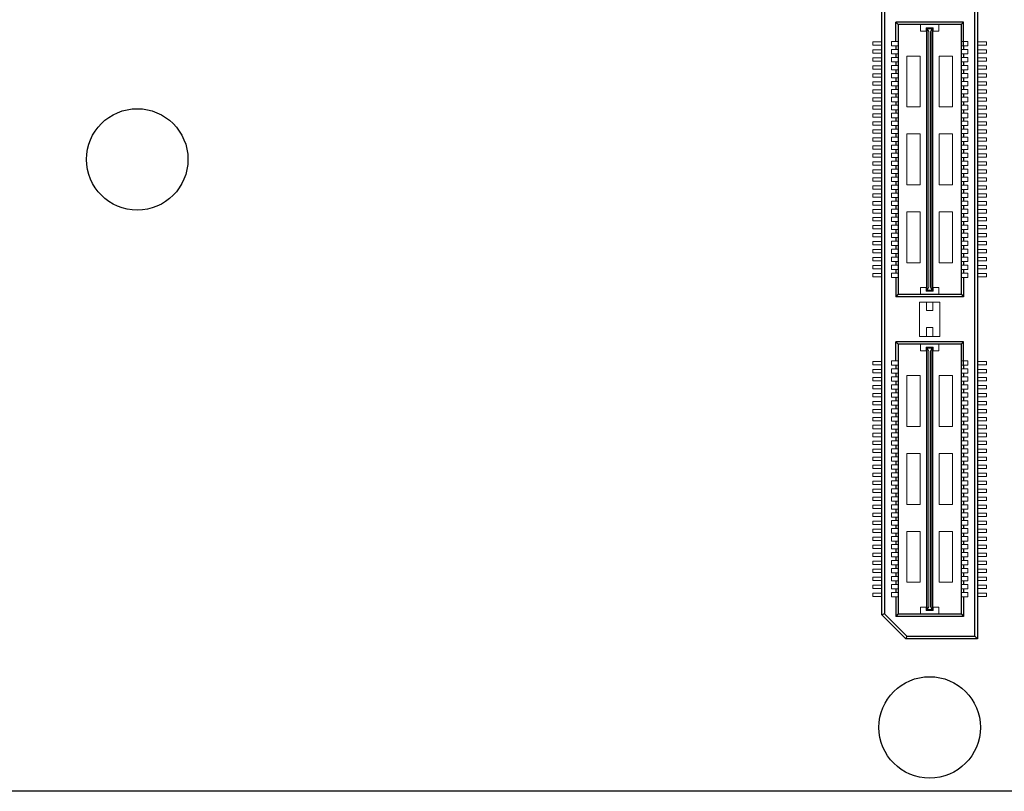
# Model space of a CAD drawing. Header units: millimetres. Extents: x -33 to 164, y -5 to 193.
# Tile 3 of 14: x 48 to 110, y 0 to 48. Entities that reach past the tile are written whole.
import ezdxf

# ---------------------------------------------------------------- set-up
doc = ezdxf.new("R2010")
doc.units = ezdxf.units.MM
doc.header["$LTSCALE"] = 0.1
doc.layers.add('Assembly', color=7, linetype='Continuous')

msp = doc.modelspace()

# ---------------------------------------------------------------- linework, layer by layer
at = {"layer": 'Assembly'}
for p, q in [((107.837, 9.704), (107.837, 69.416)), ((107.985, 69.564), (107.985, 9.555)), ((102.015, 11.056), (102.015, 68.064)), ((102.163, 68.003), (102.163, 11.117)), ((103.032, 48), (102.883, 48.145)), ((102.883, 46.947), (102.883, 48.145)), ((107.117, 48.145), (102.883, 48.145)), ((106.971, 48), (107.117, 48.145)), ((107.117, 46.673), (107.117, 48.145)), ((103.032, 48), (103.032, 31.12)), ((106.969, 48), (103.032, 48)), ((106.969, 48), (106.969, 31.12)), ((102.883, 46.673), (102.883, 46.447)), ((107.117, 46.673), (107.117, 46.447)), ((102.883, 46.173), (102.883, 45.947)), ((102.883, 45.673), (102.883, 45.447)), ((107.117, 46.173), (107.117, 45.947)), ((107.117, 45.673), (107.117, 45.447)), ((102.883, 45.173), (102.883, 44.947)), ((107.117, 45.173), (107.117, 44.947)), ((102.883, 44.673), (102.883, 44.447)), ((107.117, 44.673), (107.117, 44.447)), ((102.883, 44.173), (102.883, 43.947)), ((107.117, 44.173), (107.117, 43.947)), ((102.883, 43.673), (102.883, 43.447)), ((102.883, 43.173), (102.883, 42.947)), ((107.117, 43.673), (107.117, 43.447)), ((107.117, 43.173), (107.117, 42.947)), ((102.883, 42.673), (102.883, 42.447)), ((107.117, 42.673), (107.117, 42.447)), ((102.883, 42.173), (102.883, 41.947)), ((107.117, 42.173), (107.117, 41.947)), ((102.883, 41.673), (102.883, 41.447)), ((107.117, 41.673), (107.117, 41.447)), ((102.883, 41.173), (102.883, 40.947)), ((107.117, 41.173), (107.117, 40.947)), ((102.883, 40.673), (102.883, 40.447)), ((102.883, 40.173), (102.883, 39.947)), ((107.117, 40.673), (107.117, 40.447)), ((107.117, 40.173), (107.117, 39.947)), ((102.883, 39.673), (102.883, 39.447)), ((107.117, 39.673), (107.117, 39.447)), ((102.883, 39.173), (102.883, 38.947)), ((107.117, 39.173), (107.117, 38.947)), ((102.883, 38.673), (102.883, 38.447)), ((107.117, 38.673), (107.117, 38.447)), ((102.883, 38.173), (102.883, 37.947)), ((102.883, 37.673), (102.883, 37.447)), ((107.117, 38.173), (107.117, 37.947)), ((107.117, 37.673), (107.117, 37.447)), ((102.883, 37.173), (102.883, 36.947)), ((107.117, 37.173), (107.117, 36.947)), ((102.883, 36.673), (102.883, 36.447)), ((107.117, 36.673), (107.117, 36.447)), ((102.883, 36.173), (102.883, 35.947)), ((107.117, 36.173), (107.117, 35.947)), ((102.883, 35.673), (102.883, 35.447)), ((102.883, 35.173), (102.883, 34.947)), ((107.117, 35.673), (107.117, 35.447)), ((107.117, 35.173), (107.117, 34.947)), ((102.883, 34.673), (102.883, 34.447)), ((107.117, 34.673), (107.117, 34.447)), ((102.883, 34.173), (102.883, 33.947)), ((107.117, 34.173), (107.117, 33.947)), ((102.883, 33.673), (102.883, 33.447)), ((107.117, 33.673), (107.117, 33.447)), ((102.883, 33.173), (102.883, 32.947)), ((102.883, 32.673), (102.883, 32.447)), ((107.117, 33.173), (107.117, 32.947)), ((107.117, 32.673), (107.117, 32.447)), ((102.883, 32.173), (102.883, 30.955)), ((107.117, 32.173), (107.117, 30.955)), ((103.032, 31.12), (102.883, 30.955)), ((107.117, 30.955), (102.883, 30.955)), ((103.032, 31.12), (106.969, 31.12)), ((106.969, 31.12), (107.117, 30.955)), ((102.883, 26.944), (102.883, 28.142)), ((103.032, 27.997), (102.883, 28.142)), ((107.117, 28.142), (102.883, 28.142)), ((103.032, 27.997), (103.032, 11.117)), ((106.969, 27.997), (103.032, 27.997)), ((106.969, 27.997), (106.969, 11.117)), ((106.971, 27.997), (107.117, 28.142)), ((107.117, 26.67), (107.117, 28.142)), ((102.883, 26.67), (102.883, 26.444)), ((107.117, 26.67), (107.117, 26.444)), ((102.883, 26.17), (102.883, 25.944)), ((107.117, 26.17), (107.117, 25.944)), ((102.883, 25.67), (102.883, 25.444)), ((107.117, 25.67), (107.117, 25.444)), ((102.883, 25.17), (102.883, 24.944)), ((102.883, 24.67), (102.883, 24.444)), ((107.117, 25.17), (107.117, 24.944)), ((107.117, 24.67), (107.117, 24.444)), ((102.883, 24.17), (102.883, 23.944)), ((107.117, 24.17), (107.117, 23.944)), ((102.883, 23.67), (102.883, 23.444)), ((107.117, 23.67), (107.117, 23.444)), ((102.883, 23.17), (102.883, 22.944)), ((107.117, 23.17), (107.117, 22.944)), ((102.883, 22.67), (102.883, 22.444)), ((107.117, 22.67), (107.117, 22.444)), ((102.883, 22.17), (102.883, 21.944)), ((102.883, 21.67), (102.883, 21.444)), ((107.117, 22.17), (107.117, 21.944)), ((107.117, 21.67), (107.117, 21.444)), ((102.883, 21.17), (102.883, 20.944)), ((107.117, 21.17), (107.117, 20.944)), ((102.883, 20.67), (102.883, 20.444)), ((107.117, 20.67), (107.117, 20.444)), ((102.883, 20.17), (102.883, 19.944)), ((107.117, 20.17), (107.117, 19.944)), ((102.883, 19.67), (102.883, 19.444)), ((102.883, 19.17), (102.883, 18.944)), ((107.117, 19.67), (107.117, 19.444)), ((107.117, 19.17), (107.117, 18.944)), ((102.883, 18.67), (102.883, 18.444)), ((107.117, 18.67), (107.117, 18.444)), ((102.883, 18.17), (102.883, 17.944)), ((107.117, 18.17), (107.117, 17.944)), ((102.883, 17.67), (102.883, 17.444)), ((107.117, 17.67), (107.117, 17.444)), ((102.883, 17.17), (102.883, 16.944)), ((102.883, 16.67), (102.883, 16.444)), ((107.117, 17.17), (107.117, 16.944)), ((107.117, 16.67), (107.117, 16.444)), ((102.883, 16.17), (102.883, 15.944)), ((107.117, 16.17), (107.117, 15.944)), ((102.883, 15.67), (102.883, 15.444)), ((107.117, 15.67), (107.117, 15.444)), ((102.883, 15.17), (102.883, 14.944)), ((107.117, 15.17), (107.117, 14.944)), ((102.883, 14.67), (102.883, 14.444)), ((107.117, 14.67), (107.117, 14.444)), ((102.883, 14.17), (102.883, 13.944)), ((102.883, 13.67), (102.883, 13.444)), ((107.117, 14.17), (107.117, 13.944)), ((107.117, 13.67), (107.117, 13.444)), ((102.883, 13.17), (102.883, 12.944)), ((107.117, 13.17), (107.117, 12.944)), ((102.883, 12.67), (102.883, 12.444)), ((107.117, 12.67), (107.117, 12.444)), ((102.883, 12.17), (102.883, 10.952)), ((107.117, 12.17), (107.117, 10.952)), ((102.163, 11.117), (102.015, 11.056)), ((103.577, 9.704), (102.163, 11.117)), ((103.032, 11.117), (102.883, 10.952)), ((103.032, 11.117), (106.969, 11.117)), ((106.969, 11.117), (107.117, 10.952)), ((102.015, 11.056), (103.515, 9.555)), ((107.117, 10.952), (102.883, 10.952)), ((103.577, 9.704), (103.515, 9.555)), ((107.985, 9.555), (103.515, 9.555)), ((103.577, 9.704), (107.837, 9.704)), ((107.837, 9.704), (107.985, 9.555))]:
    msp.add_line(p, q, dxfattribs=at)
at = {"layer": 'Assembly', "lineweight": 5}
for p, q in [((104.434, 48), (104.434, 47.58)), ((104.79, 47.58), (104.434, 47.58)), ((105.21, 47.806), (104.79, 47.806)), ((104.79, 47.58), (104.79, 47.806)), ((104.806, 31.378), (104.806, 47.742)), ((104.806, 47.742), (105.194, 47.742)), ((104.838, 31.378), (104.838, 47.742)), ((104.952, 47.563), (104.838, 47.742)), ((104.952, 31.557), (104.952, 47.563)), ((105.048, 47.563), (105.145, 47.742)), ((105.048, 31.557), (105.048, 47.563)), ((105.145, 31.378), (105.145, 47.742)), ((105.194, 31.378), (105.194, 47.742)), ((105.21, 47.58), (105.21, 47.806)), ((105.566, 47.58), (105.21, 47.58)), ((105.566, 48), (105.566, 47.58)), ((101.445, 46.705), (101.445, 46.915)), ((101.445, 46.915), (102.015, 46.915)), ((102.609, 46.947), (102.609, 46.673)), ((102.609, 46.947), (103.029, 46.947)), ((107.391, 46.947), (106.971, 46.947)), ((107.391, 46.947), (107.391, 46.673)), ((108.555, 46.915), (107.985, 46.915)), ((108.555, 46.705), (108.555, 46.915)), ((101.445, 46.705), (102.015, 46.705)), ((101.445, 46.205), (101.445, 46.415)), ((101.445, 46.415), (102.015, 46.415)), ((102.609, 46.673), (103.029, 46.673)), ((102.609, 46.447), (102.609, 46.173)), ((102.609, 46.447), (103.029, 46.447)), ((107.391, 46.673), (106.971, 46.673)), ((107.391, 46.447), (106.971, 46.447)), ((107.391, 46.447), (107.391, 46.173)), ((108.555, 46.705), (107.985, 46.705)), ((108.555, 46.415), (107.985, 46.415)), ((108.555, 46.205), (108.555, 46.415)), ((101.445, 46.205), (102.015, 46.205)), ((101.445, 45.705), (101.445, 45.915)), ((101.445, 45.915), (102.015, 45.915)), ((101.445, 45.705), (102.015, 45.705)), ((102.609, 46.173), (103.029, 46.173)), ((102.609, 45.947), (102.609, 45.673)), ((102.609, 45.947), (103.029, 45.947)), ((102.609, 45.673), (103.029, 45.673)), ((104.402, 46.031), (103.562, 46.031)), ((103.562, 46.031), (103.562, 42.848)), ((104.402, 46.031), (104.402, 42.848)), ((106.438, 46.031), (105.598, 46.031)), ((105.598, 46.031), (105.598, 42.848)), ((106.438, 46.031), (106.438, 42.848)), ((107.391, 46.173), (106.971, 46.173)), ((107.391, 45.947), (106.971, 45.947)), ((107.391, 45.673), (106.971, 45.673)), ((107.391, 45.947), (107.391, 45.673)), ((108.555, 46.205), (107.985, 46.205)), ((108.555, 45.915), (107.985, 45.915)), ((108.555, 45.705), (107.985, 45.705)), ((108.555, 45.705), (108.555, 45.915)), ((101.445, 45.415), (102.015, 45.415)), ((101.445, 45.205), (101.445, 45.415)), ((101.445, 45.205), (102.015, 45.205)), ((102.609, 45.447), (103.029, 45.447)), ((102.609, 45.447), (102.609, 45.173)), ((102.609, 45.173), (103.029, 45.173)), ((107.391, 45.447), (106.971, 45.447)), ((107.391, 45.173), (106.971, 45.173)), ((107.391, 45.447), (107.391, 45.173)), ((108.555, 45.415), (107.985, 45.415)), ((108.555, 45.205), (107.985, 45.205)), ((108.555, 45.205), (108.555, 45.415)), ((101.445, 44.705), (101.445, 44.915)), ((101.445, 44.915), (102.015, 44.915)), ((101.445, 44.705), (102.015, 44.705)), ((101.445, 44.415), (102.015, 44.415)), ((101.445, 44.205), (101.445, 44.415)), ((102.609, 44.947), (102.609, 44.673)), ((102.609, 44.947), (103.029, 44.947)), ((102.609, 44.673), (103.029, 44.673)), ((102.609, 44.447), (103.029, 44.447)), ((102.609, 44.447), (102.609, 44.173)), ((107.391, 44.947), (106.971, 44.947)), ((107.391, 44.673), (106.971, 44.673)), ((107.391, 44.447), (106.971, 44.447)), ((107.391, 44.947), (107.391, 44.673)), ((107.391, 44.447), (107.391, 44.173)), ((108.555, 44.915), (107.985, 44.915)), ((108.555, 44.705), (107.985, 44.705)), ((108.555, 44.415), (107.985, 44.415)), ((108.555, 44.705), (108.555, 44.915)), ((108.555, 44.205), (108.555, 44.415)), ((101.445, 44.205), (102.015, 44.205)), ((101.445, 43.705), (101.445, 43.915)), ((101.445, 43.915), (102.015, 43.915)), ((102.609, 44.173), (103.029, 44.173)), ((102.609, 43.947), (103.029, 43.947)), ((102.609, 43.947), (102.609, 43.673)), ((107.391, 44.173), (106.971, 44.173)), ((107.391, 43.947), (106.971, 43.947)), ((107.391, 43.947), (107.391, 43.673)), ((108.555, 44.205), (107.985, 44.205)), ((108.555, 43.915), (107.985, 43.915)), ((108.555, 43.705), (108.555, 43.915)), ((101.445, 43.705), (102.015, 43.705)), ((101.445, 43.415), (102.015, 43.415)), ((101.445, 43.205), (101.445, 43.415)), ((101.445, 43.205), (102.015, 43.205)), ((102.609, 43.673), (103.029, 43.673)), ((102.609, 43.447), (103.029, 43.447)), ((102.609, 43.447), (102.609, 43.173)), ((102.609, 43.173), (103.029, 43.173)), ((107.391, 43.673), (106.971, 43.673)), ((107.391, 43.447), (106.971, 43.447)), ((107.391, 43.173), (106.971, 43.173)), ((107.391, 43.447), (107.391, 43.173)), ((108.555, 43.705), (107.985, 43.705)), ((108.555, 43.415), (107.985, 43.415)), ((108.555, 43.205), (107.985, 43.205)), ((108.555, 43.205), (108.555, 43.415)), ((101.445, 42.705), (101.445, 42.915)), ((101.445, 42.915), (102.011, 42.915)), ((101.445, 42.705), (102.015, 42.705)), ((102.609, 42.947), (102.609, 42.673)), ((102.609, 42.947), (103.029, 42.947)), ((102.609, 42.673), (103.029, 42.673)), ((104.402, 42.848), (103.562, 42.848)), ((106.438, 42.848), (105.598, 42.848)), ((107.391, 42.947), (106.971, 42.947)), ((107.391, 42.673), (106.971, 42.673)), ((107.391, 42.947), (107.391, 42.673)), ((108.555, 42.705), (107.985, 42.705)), ((108.555, 42.915), (107.989, 42.915)), ((108.555, 42.705), (108.555, 42.915)), ((101.445, 42.205), (101.445, 42.415)), ((101.445, 42.415), (102.015, 42.415)), ((101.445, 42.205), (102.015, 42.205)), ((101.445, 41.705), (101.445, 41.915)), ((101.445, 41.915), (102.015, 41.915)), ((102.609, 42.447), (103.029, 42.447)), ((102.609, 42.447), (102.609, 42.173)), ((102.609, 42.173), (103.029, 42.173)), ((102.609, 41.947), (103.029, 41.947)), ((102.609, 41.947), (102.609, 41.673)), ((107.391, 42.447), (106.971, 42.447)), ((107.391, 42.173), (106.971, 42.173)), ((107.391, 41.947), (106.971, 41.947)), ((107.391, 42.447), (107.391, 42.173)), ((107.391, 41.947), (107.391, 41.673)), ((108.555, 42.415), (107.985, 42.415)), ((108.555, 42.205), (107.985, 42.205)), ((108.555, 41.915), (107.985, 41.915)), ((108.555, 42.205), (108.555, 42.415)), ((108.555, 41.705), (108.555, 41.915)), ((101.445, 41.705), (102.015, 41.705)), ((101.445, 41.205), (101.445, 41.415)), ((101.445, 41.415), (102.015, 41.415)), ((102.609, 41.673), (103.029, 41.673)), ((102.609, 41.447), (102.609, 41.173)), ((102.609, 41.447), (103.029, 41.447)), ((107.391, 41.673), (106.971, 41.673)), ((107.391, 41.447), (106.971, 41.447)), ((107.391, 41.447), (107.391, 41.173)), ((108.555, 41.705), (107.985, 41.705)), ((108.555, 41.415), (107.985, 41.415)), ((108.555, 41.205), (108.555, 41.415)), ((101.445, 41.205), (102.015, 41.205)), ((101.445, 40.705), (101.445, 40.915)), ((101.445, 40.915), (102.015, 40.915)), ((101.445, 40.705), (102.015, 40.705)), ((102.609, 41.173), (103.029, 41.173)), ((102.609, 40.947), (103.029, 40.947)), ((102.609, 40.947), (102.609, 40.673)), ((103.562, 41.151), (103.562, 37.969)), ((104.402, 41.151), (103.562, 41.151)), ((104.402, 41.151), (104.402, 37.969)), ((105.598, 41.151), (105.598, 37.969)), ((106.438, 41.151), (105.598, 41.151)), ((106.438, 41.151), (106.438, 37.969)), ((107.391, 41.173), (106.971, 41.173)), ((107.391, 40.947), (106.971, 40.947)), ((107.391, 40.947), (107.391, 40.673)), ((108.555, 41.205), (107.985, 41.205)), ((108.555, 40.915), (107.985, 40.915)), ((108.555, 40.705), (107.985, 40.705)), ((108.555, 40.705), (108.555, 40.915)), ((101.445, 40.415), (102.015, 40.415)), ((101.445, 40.205), (101.445, 40.415)), ((101.445, 40.205), (102.015, 40.205)), ((102.609, 40.673), (103.029, 40.673)), ((102.609, 40.447), (102.609, 40.173)), ((102.609, 40.447), (103.029, 40.447)), ((102.609, 40.173), (103.029, 40.173)), ((107.391, 40.673), (106.971, 40.673)), ((107.391, 40.447), (106.971, 40.447)), ((107.391, 40.173), (106.971, 40.173)), ((107.391, 40.447), (107.391, 40.173)), ((108.555, 40.415), (107.985, 40.415)), ((108.555, 40.205), (107.985, 40.205)), ((108.555, 40.205), (108.555, 40.415)), ((101.445, 39.915), (102.015, 39.915)), ((101.445, 39.705), (101.445, 39.915)), ((101.445, 39.705), (102.015, 39.705)), ((102.609, 39.947), (102.609, 39.673)), ((102.609, 39.947), (103.029, 39.947)), ((102.609, 39.673), (103.029, 39.673)), ((102.609, 39.447), (102.609, 39.173)), ((102.609, 39.447), (103.029, 39.447)), ((107.391, 39.947), (106.971, 39.947)), ((107.391, 39.673), (106.971, 39.673)), ((107.391, 39.447), (106.971, 39.447)), ((107.391, 39.947), (107.391, 39.673)), ((107.391, 39.447), (107.391, 39.173)), ((108.555, 39.915), (107.985, 39.915)), ((108.555, 39.705), (107.985, 39.705)), ((108.555, 39.705), (108.555, 39.915)), ((101.445, 39.205), (101.445, 39.415)), ((101.445, 39.415), (102.015, 39.415)), ((101.445, 39.205), (102.015, 39.205)), ((101.445, 38.915), (102.015, 38.915)), ((101.445, 38.705), (101.445, 38.915)), ((102.609, 39.173), (103.029, 39.173)), ((102.609, 38.947), (102.609, 38.673)), ((102.609, 38.947), (103.029, 38.947)), ((107.391, 39.173), (106.971, 39.173)), ((107.391, 38.947), (106.971, 38.947)), ((107.391, 38.947), (107.391, 38.673)), ((108.555, 39.415), (107.985, 39.415)), ((108.555, 39.205), (107.985, 39.205)), ((108.555, 38.915), (107.985, 38.915)), ((108.555, 39.205), (108.555, 39.415)), ((108.555, 38.705), (108.555, 38.915)), ((101.445, 38.705), (102.015, 38.705)), ((101.445, 38.415), (102.015, 38.415)), ((101.445, 38.205), (101.445, 38.415)), ((102.609, 38.673), (103.029, 38.673)), ((102.609, 38.447), (103.029, 38.447)), ((102.609, 38.447), (102.609, 38.173)), ((107.391, 38.673), (106.971, 38.673)), ((107.391, 38.447), (106.971, 38.447)), ((107.391, 38.447), (107.391, 38.173)), ((108.555, 38.705), (107.985, 38.705)), ((108.555, 38.415), (107.985, 38.415)), ((108.555, 38.205), (108.555, 38.415)), ((101.445, 38.205), (102.015, 38.205)), ((101.445, 37.915), (102.015, 37.915)), ((101.445, 37.705), (101.445, 37.915)), ((101.445, 37.705), (102.015, 37.705)), ((102.609, 38.173), (103.029, 38.173)), ((102.609, 37.947), (103.029, 37.947)), ((102.609, 37.947), (102.609, 37.673)), ((102.609, 37.673), (103.029, 37.673)), ((104.402, 37.969), (103.562, 37.969)), ((106.438, 37.969), (105.598, 37.969)), ((107.391, 38.173), (106.971, 38.173)), ((107.391, 37.947), (106.971, 37.947)), ((107.391, 37.673), (106.971, 37.673)), ((107.391, 37.947), (107.391, 37.673)), ((108.555, 38.205), (107.985, 38.205)), ((108.555, 37.915), (107.985, 37.915)), ((108.555, 37.705), (107.985, 37.705)), ((108.555, 37.705), (108.555, 37.915)), ((101.445, 37.415), (102.015, 37.415)), ((101.445, 37.205), (101.445, 37.415)), ((101.445, 37.205), (102.015, 37.205)), ((102.609, 37.447), (102.609, 37.173)), ((102.609, 37.447), (103.029, 37.447)), ((102.609, 37.173), (103.029, 37.173)), ((107.391, 37.447), (106.971, 37.447)), ((107.391, 37.173), (106.971, 37.173)), ((107.391, 37.447), (107.391, 37.173)), ((108.555, 37.415), (107.985, 37.415)), ((108.555, 37.205), (107.985, 37.205)), ((108.555, 37.205), (108.555, 37.415)), ((101.445, 36.915), (102.011, 36.915)), ((101.445, 36.705), (101.445, 36.915)), ((101.445, 36.705), (102.015, 36.705)), ((101.445, 36.415), (102.015, 36.415)), ((101.445, 36.205), (101.445, 36.415)), ((102.609, 36.947), (103.029, 36.947)), ((102.609, 36.947), (102.609, 36.673)), ((102.609, 36.673), (103.029, 36.673)), ((102.609, 36.447), (103.029, 36.447)), ((102.609, 36.447), (102.609, 36.173)), ((107.391, 36.947), (106.971, 36.947)), ((107.391, 36.673), (106.971, 36.673)), ((107.391, 36.447), (106.971, 36.447)), ((107.391, 36.947), (107.391, 36.673)), ((107.391, 36.447), (107.391, 36.173)), ((108.555, 36.705), (107.985, 36.705)), ((108.555, 36.415), (107.985, 36.415)), ((108.555, 36.915), (107.989, 36.915)), ((108.555, 36.705), (108.555, 36.915)), ((108.555, 36.205), (108.555, 36.415)), ((101.445, 36.205), (102.015, 36.205)), ((101.445, 35.915), (102.015, 35.915)), ((101.445, 35.705), (101.445, 35.915)), ((102.609, 36.173), (103.029, 36.173)), ((102.609, 35.947), (102.609, 35.673)), ((102.609, 35.947), (103.029, 35.947)), ((103.562, 36.272), (103.562, 33.089)), ((104.402, 36.272), (103.562, 36.272)), ((104.402, 36.272), (104.402, 33.089)), ((105.598, 36.272), (105.598, 33.089)), ((106.438, 36.272), (105.598, 36.272)), ((106.438, 36.272), (106.438, 33.089)), ((107.391, 36.173), (106.971, 36.173)), ((107.391, 35.947), (106.971, 35.947)), ((107.391, 35.947), (107.391, 35.673)), ((108.555, 36.205), (107.985, 36.205)), ((108.555, 35.915), (107.985, 35.915)), ((108.555, 35.705), (108.555, 35.915)), ((101.445, 35.705), (102.015, 35.705)), ((101.445, 35.415), (102.015, 35.415)), ((101.445, 35.205), (101.445, 35.415)), ((101.445, 35.205), (102.015, 35.205)), ((102.609, 35.673), (103.029, 35.673)), ((102.609, 35.447), (102.609, 35.173)), ((102.609, 35.447), (103.029, 35.447)), ((102.609, 35.173), (103.029, 35.173)), ((107.391, 35.673), (106.971, 35.673)), ((107.391, 35.447), (106.971, 35.447)), ((107.391, 35.173), (106.971, 35.173)), ((107.391, 35.447), (107.391, 35.173)), ((108.555, 35.705), (107.985, 35.705)), ((108.555, 35.415), (107.985, 35.415)), ((108.555, 35.205), (107.985, 35.205)), ((108.555, 35.205), (108.555, 35.415)), ((101.445, 34.915), (102.015, 34.915)), ((101.445, 34.705), (101.445, 34.915)), ((101.445, 34.705), (102.015, 34.705)), ((102.609, 34.947), (103.029, 34.947)), ((102.609, 34.947), (102.609, 34.673)), ((102.609, 34.673), (103.029, 34.673)), ((107.391, 34.947), (106.971, 34.947)), ((107.391, 34.673), (106.971, 34.673)), ((107.391, 34.947), (107.391, 34.673)), ((108.555, 34.915), (107.985, 34.915)), ((108.555, 34.705), (107.985, 34.705)), ((108.555, 34.705), (108.555, 34.915)), ((101.445, 34.205), (101.445, 34.415)), ((101.445, 34.415), (102.015, 34.415)), ((101.445, 34.205), (102.015, 34.205)), ((101.445, 33.705), (101.445, 33.915)), ((101.445, 33.915), (102.011, 33.915)), ((102.609, 34.447), (103.029, 34.447)), ((102.609, 34.447), (102.609, 34.173)), ((102.609, 34.173), (103.029, 34.173)), ((102.609, 33.947), (102.609, 33.673)), ((102.609, 33.947), (103.029, 33.947)), ((107.391, 34.447), (106.971, 34.447)), ((107.391, 34.173), (106.971, 34.173)), ((107.391, 33.947), (106.971, 33.947)), ((107.391, 34.447), (107.391, 34.173)), ((107.391, 33.947), (107.391, 33.673)), ((108.555, 34.415), (107.985, 34.415)), ((108.555, 34.205), (107.985, 34.205)), ((108.555, 33.915), (107.989, 33.915)), ((108.555, 34.205), (108.555, 34.415)), ((108.555, 33.705), (108.555, 33.915)), ((101.445, 33.705), (102.015, 33.705)), ((101.445, 33.205), (101.445, 33.415)), ((101.445, 33.415), (102.015, 33.415)), ((102.609, 33.673), (103.029, 33.673)), ((102.609, 33.447), (103.029, 33.447)), ((102.609, 33.447), (102.609, 33.173)), ((107.391, 33.673), (106.971, 33.673)), ((107.391, 33.447), (106.971, 33.447)), ((107.391, 33.447), (107.391, 33.173)), ((108.555, 33.705), (107.985, 33.705)), ((108.555, 33.415), (107.985, 33.415)), ((108.555, 33.205), (108.555, 33.415)), ((101.445, 33.205), (102.015, 33.205)), ((101.445, 32.705), (101.445, 32.915)), ((101.445, 32.915), (102.015, 32.915)), ((101.445, 32.705), (102.015, 32.705)), ((102.609, 33.173), (103.029, 33.173)), ((102.609, 32.947), (102.609, 32.673)), ((102.609, 32.947), (103.029, 32.947)), ((102.609, 32.673), (103.029, 32.673)), ((104.402, 33.089), (103.562, 33.089)), ((106.438, 33.089), (105.598, 33.089)), ((107.391, 33.173), (106.971, 33.173)), ((107.391, 32.947), (106.971, 32.947)), ((107.391, 32.673), (106.971, 32.673)), ((107.391, 32.947), (107.391, 32.673)), ((108.555, 33.205), (107.985, 33.205)), ((108.555, 32.915), (107.985, 32.915)), ((108.555, 32.705), (107.985, 32.705)), ((108.555, 32.705), (108.555, 32.915)), ((101.445, 32.205), (101.445, 32.415)), ((101.445, 32.415), (102.015, 32.415)), ((101.445, 32.205), (102.015, 32.205)), ((102.609, 32.447), (102.609, 32.173)), ((102.609, 32.447), (103.029, 32.447)), ((102.609, 32.173), (103.029, 32.173)), ((107.391, 32.447), (106.971, 32.447)), ((107.391, 32.173), (106.971, 32.173)), ((107.391, 32.447), (107.391, 32.173)), ((108.555, 32.415), (107.985, 32.415)), ((108.555, 32.205), (107.985, 32.205)), ((108.555, 32.205), (108.555, 32.415)), ((104.79, 31.54), (104.434, 31.54)), ((104.434, 31.12), (104.434, 31.54)), ((104.79, 31.54), (104.79, 31.314)), ((104.952, 31.557), (104.838, 31.378)), ((105.048, 31.557), (105.145, 31.378)), ((105.566, 31.54), (105.21, 31.54)), ((105.21, 31.54), (105.21, 31.314)), ((105.566, 31.12), (105.566, 31.54)), ((105.21, 31.314), (104.79, 31.314)), ((104.806, 31.378), (105.194, 31.378)), ((104.37, 30.631), (104.37, 28.466)), ((105.63, 30.631), (104.37, 30.631)), ((104.806, 30.631), (104.806, 30.098)), ((105.194, 30.631), (105.194, 30.098)), ((105.63, 30.631), (105.63, 28.466)), ((105.194, 30.098), (104.806, 30.098)), ((104.806, 29.032), (104.806, 28.466)), ((105.194, 29.032), (104.806, 29.032)), ((105.194, 29.032), (105.194, 28.466)), ((105.63, 28.466), (104.37, 28.466)), ((104.434, 27.997), (104.434, 27.577)), ((104.79, 27.577), (104.79, 27.803)), ((105.21, 27.803), (104.79, 27.803)), ((104.806, 11.375), (104.806, 27.739)), ((104.806, 27.739), (105.194, 27.739)), ((104.838, 11.375), (104.838, 27.739)), ((104.952, 27.56), (104.838, 27.739)), ((105.048, 27.56), (105.145, 27.739)), ((105.145, 11.375), (105.145, 27.739)), ((105.194, 11.375), (105.194, 27.739)), ((105.21, 27.577), (105.21, 27.803)), ((105.566, 27.997), (105.566, 27.577)), ((104.79, 27.577), (104.434, 27.577)), ((104.952, 11.554), (104.952, 27.56)), ((105.048, 11.554), (105.048, 27.56)), ((105.566, 27.577), (105.21, 27.577)), ((101.445, 26.912), (102.015, 26.912)), ((101.445, 26.702), (101.445, 26.912)), ((101.445, 26.702), (102.015, 26.702)), ((102.609, 26.944), (103.029, 26.944)), ((102.609, 26.944), (102.609, 26.67)), ((102.609, 26.67), (103.029, 26.67)), ((107.391, 26.944), (106.971, 26.944)), ((107.391, 26.67), (106.971, 26.67)), ((107.391, 26.944), (107.391, 26.67)), ((108.555, 26.912), (107.985, 26.912)), ((108.555, 26.702), (107.985, 26.702)), ((108.555, 26.702), (108.555, 26.912)), ((101.445, 26.412), (102.015, 26.412)), ((101.445, 26.202), (101.445, 26.412)), ((101.445, 26.202), (102.015, 26.202)), ((101.445, 25.912), (102.015, 25.912)), ((101.445, 25.702), (101.445, 25.912)), ((102.609, 26.444), (103.029, 26.444)), ((102.609, 26.444), (102.609, 26.17)), ((102.609, 26.17), (103.029, 26.17)), ((102.609, 25.944), (103.029, 25.944)), ((102.609, 25.944), (102.609, 25.67)), ((104.402, 26.028), (103.562, 26.028)), ((103.562, 26.028), (103.562, 22.845)), ((104.402, 26.028), (104.402, 22.845)), ((106.438, 26.028), (105.598, 26.028)), ((105.598, 26.028), (105.598, 22.845)), ((106.438, 26.028), (106.438, 22.845)), ((107.391, 26.444), (106.971, 26.444)), ((107.391, 26.17), (106.971, 26.17)), ((107.391, 25.944), (106.971, 25.944)), ((107.391, 26.444), (107.391, 26.17)), ((107.391, 25.944), (107.391, 25.67)), ((108.555, 26.412), (107.985, 26.412)), ((108.555, 26.202), (107.985, 26.202)), ((108.555, 25.912), (107.985, 25.912)), ((108.555, 26.202), (108.555, 26.412)), ((108.555, 25.702), (108.555, 25.912)), ((101.445, 25.702), (102.015, 25.702)), ((101.445, 25.202), (101.445, 25.412)), ((101.445, 25.412), (102.015, 25.412)), ((102.609, 25.67), (103.029, 25.67)), ((102.609, 25.444), (102.609, 25.17)), ((102.609, 25.444), (103.029, 25.444)), ((107.391, 25.67), (106.971, 25.67)), ((107.391, 25.444), (106.971, 25.444)), ((107.391, 25.444), (107.391, 25.17)), ((108.555, 25.702), (107.985, 25.702)), ((108.555, 25.412), (107.985, 25.412)), ((108.555, 25.202), (108.555, 25.412)), ((101.445, 25.202), (102.015, 25.202)), ((101.445, 24.912), (102.015, 24.912)), ((101.445, 24.702), (101.445, 24.912)), ((101.445, 24.702), (102.015, 24.702)), ((102.609, 25.17), (103.029, 25.17)), ((102.609, 24.944), (103.029, 24.944)), ((102.609, 24.944), (102.609, 24.67)), ((102.609, 24.67), (103.029, 24.67)), ((107.391, 25.17), (106.971, 25.17)), ((107.391, 24.944), (106.971, 24.944)), ((107.391, 24.67), (106.971, 24.67)), ((107.391, 24.944), (107.391, 24.67)), ((108.555, 25.202), (107.985, 25.202)), ((108.555, 24.912), (107.985, 24.912)), ((108.555, 24.702), (107.985, 24.702)), ((108.555, 24.702), (108.555, 24.912)), ((101.445, 24.412), (102.015, 24.412)), ((101.445, 24.202), (101.445, 24.412)), ((101.445, 24.202), (102.015, 24.202)), ((102.609, 24.444), (102.609, 24.17)), ((102.609, 24.444), (103.029, 24.444)), ((102.609, 24.17), (103.029, 24.17)), ((107.391, 24.444), (106.971, 24.444)), ((107.391, 24.17), (106.971, 24.17)), ((107.391, 24.444), (107.391, 24.17)), ((108.555, 24.412), (107.985, 24.412)), ((108.555, 24.202), (107.985, 24.202)), ((108.555, 24.202), (108.555, 24.412)), ((101.445, 23.912), (102.015, 23.912)), ((101.445, 23.702), (101.445, 23.912)), ((101.445, 23.702), (102.015, 23.702)), ((102.609, 23.944), (102.609, 23.67)), ((102.609, 23.944), (103.029, 23.944)), ((102.609, 23.67), (103.029, 23.67)), ((102.609, 23.444), (103.029, 23.444)), ((102.609, 23.444), (102.609, 23.17)), ((107.391, 23.944), (106.971, 23.944)), ((107.391, 23.67), (106.971, 23.67)), ((107.391, 23.444), (106.971, 23.444)), ((107.391, 23.944), (107.391, 23.67)), ((107.391, 23.444), (107.391, 23.17)), ((108.555, 23.912), (107.985, 23.912)), ((108.555, 23.702), (107.985, 23.702)), ((108.555, 23.702), (108.555, 23.912)), ((101.445, 23.412), (102.015, 23.412)), ((101.445, 23.202), (101.445, 23.412)), ((101.445, 23.202), (102.015, 23.202)), ((101.445, 22.912), (102.011, 22.912)), ((101.445, 22.702), (101.445, 22.912)), ((102.609, 23.17), (103.029, 23.17)), ((102.609, 22.944), (103.029, 22.944)), ((102.609, 22.944), (102.609, 22.67)), ((104.402, 22.845), (103.562, 22.845)), ((106.438, 22.845), (105.598, 22.845)), ((107.391, 23.17), (106.971, 23.17)), ((107.391, 22.944), (106.971, 22.944)), ((107.391, 22.944), (107.391, 22.67)), ((108.555, 23.412), (107.985, 23.412)), ((108.555, 23.202), (107.985, 23.202)), ((108.555, 22.912), (107.989, 22.912)), ((108.555, 23.202), (108.555, 23.412)), ((108.555, 22.702), (108.555, 22.912)), ((101.445, 22.702), (102.015, 22.702)), ((101.445, 22.412), (102.015, 22.412)), ((101.445, 22.202), (101.445, 22.412)), ((101.445, 22.202), (102.015, 22.202)), ((102.609, 22.67), (103.029, 22.67)), ((102.609, 22.444), (102.609, 22.17)), ((102.609, 22.444), (103.029, 22.444)), ((107.391, 22.67), (106.971, 22.67)), ((107.391, 22.444), (106.971, 22.444)), ((107.391, 22.444), (107.391, 22.17)), ((108.555, 22.702), (107.985, 22.702)), ((108.555, 22.412), (107.985, 22.412)), ((108.555, 22.202), (107.985, 22.202)), ((108.555, 22.202), (108.555, 22.412)), ((101.445, 21.912), (102.015, 21.912)), ((101.445, 21.702), (101.445, 21.912)), ((101.445, 21.702), (102.015, 21.702)), ((102.609, 22.17), (103.029, 22.17)), ((102.609, 21.944), (103.029, 21.944)), ((102.609, 21.944), (102.609, 21.67)), ((102.609, 21.67), (103.029, 21.67)), ((107.391, 22.17), (106.971, 22.17)), ((107.391, 21.944), (106.971, 21.944)), ((107.391, 21.67), (106.971, 21.67)), ((107.391, 21.944), (107.391, 21.67)), ((108.555, 21.912), (107.985, 21.912)), ((108.555, 21.702), (107.985, 21.702)), ((108.555, 21.702), (108.555, 21.912)), ((101.445, 21.412), (102.015, 21.412)), ((101.445, 21.202), (101.445, 21.412)), ((101.445, 21.202), (102.015, 21.202)), ((102.609, 21.444), (103.029, 21.444)), ((102.609, 21.444), (102.609, 21.17)), ((102.609, 21.17), (103.029, 21.17)), ((103.562, 21.148), (103.562, 17.966)), ((104.402, 21.148), (103.562, 21.148)), ((104.402, 21.148), (104.402, 17.966)), ((105.598, 21.148), (105.598, 17.966)), ((106.438, 21.148), (105.598, 21.148)), ((106.438, 21.148), (106.438, 17.966)), ((107.391, 21.444), (106.971, 21.444)), ((107.391, 21.17), (106.971, 21.17)), ((107.391, 21.444), (107.391, 21.17)), ((108.555, 21.412), (107.985, 21.412)), ((108.555, 21.202), (107.985, 21.202)), ((108.555, 21.202), (108.555, 21.412)), ((101.445, 20.912), (102.015, 20.912)), ((101.445, 20.702), (101.445, 20.912)), ((101.445, 20.702), (102.015, 20.702)), ((101.445, 20.202), (101.445, 20.412)), ((101.445, 20.412), (102.015, 20.412)), ((102.609, 20.944), (102.609, 20.67)), ((102.609, 20.944), (103.029, 20.944)), ((102.609, 20.67), (103.029, 20.67)), ((102.609, 20.444), (103.029, 20.444)), ((102.609, 20.444), (102.609, 20.17)), ((107.391, 20.944), (106.971, 20.944)), ((107.391, 20.67), (106.971, 20.67)), ((107.391, 20.444), (106.971, 20.444)), ((107.391, 20.944), (107.391, 20.67)), ((107.391, 20.444), (107.391, 20.17)), ((108.555, 20.912), (107.985, 20.912)), ((108.555, 20.702), (107.985, 20.702)), ((108.555, 20.412), (107.985, 20.412)), ((108.555, 20.702), (108.555, 20.912)), ((108.555, 20.202), (108.555, 20.412)), ((101.445, 20.202), (102.015, 20.202)), ((101.445, 19.702), (101.445, 19.912)), ((101.445, 19.912), (102.015, 19.912)), ((102.609, 20.17), (103.029, 20.17)), ((102.609, 19.944), (103.029, 19.944)), ((102.609, 19.944), (102.609, 19.67)), ((107.391, 20.17), (106.971, 20.17)), ((107.391, 19.944), (106.971, 19.944)), ((107.391, 19.944), (107.391, 19.67)), ((108.555, 20.202), (107.985, 20.202)), ((108.555, 19.912), (107.985, 19.912)), ((108.555, 19.702), (108.555, 19.912)), ((101.445, 19.702), (102.015, 19.702)), ((101.445, 19.202), (101.445, 19.412)), ((101.445, 19.412), (102.015, 19.412)), ((101.445, 19.202), (102.015, 19.202)), ((102.609, 19.67), (103.029, 19.67)), ((102.609, 19.444), (102.609, 19.17)), ((102.609, 19.444), (103.029, 19.444)), ((102.609, 19.17), (103.029, 19.17)), ((107.391, 19.67), (106.971, 19.67)), ((107.391, 19.444), (106.971, 19.444)), ((107.391, 19.17), (106.971, 19.17)), ((107.391, 19.444), (107.391, 19.17)), ((108.555, 19.702), (107.985, 19.702)), ((108.555, 19.412), (107.985, 19.412)), ((108.555, 19.202), (107.985, 19.202)), ((108.555, 19.202), (108.555, 19.412)), ((101.445, 18.702), (101.445, 18.912)), ((101.445, 18.912), (102.015, 18.912)), ((101.445, 18.702), (102.015, 18.702)), ((102.609, 18.944), (103.029, 18.944)), ((102.609, 18.944), (102.609, 18.67)), ((102.609, 18.67), (103.029, 18.67)), ((107.391, 18.944), (106.971, 18.944)), ((107.391, 18.67), (106.971, 18.67)), ((107.391, 18.944), (107.391, 18.67)), ((108.555, 18.912), (107.985, 18.912)), ((108.555, 18.702), (107.985, 18.702)), ((108.555, 18.702), (108.555, 18.912)), ((101.445, 18.202), (101.445, 18.412)), ((101.445, 18.412), (102.015, 18.412)), ((101.445, 18.202), (102.015, 18.202)), ((101.445, 17.702), (101.445, 17.912)), ((101.445, 17.912), (102.015, 17.912)), ((102.609, 18.444), (103.029, 18.444)), ((102.609, 18.444), (102.609, 18.17)), ((102.609, 18.17), (103.029, 18.17)), ((102.609, 17.944), (102.609, 17.67)), ((102.609, 17.944), (103.029, 17.944)), ((104.402, 17.966), (103.562, 17.966)), ((106.438, 17.966), (105.598, 17.966)), ((107.391, 18.444), (106.971, 18.444)), ((107.391, 18.17), (106.971, 18.17)), ((107.391, 17.944), (106.971, 17.944)), ((107.391, 18.444), (107.391, 18.17)), ((107.391, 17.944), (107.391, 17.67)), ((108.555, 18.412), (107.985, 18.412)), ((108.555, 18.202), (107.985, 18.202)), ((108.555, 17.912), (107.985, 17.912)), ((108.555, 18.202), (108.555, 18.412)), ((108.555, 17.702), (108.555, 17.912)), ((101.445, 17.702), (102.015, 17.702)), ((101.445, 17.202), (101.445, 17.412)), ((101.445, 17.412), (102.015, 17.412)), ((102.609, 17.67), (103.029, 17.67)), ((102.609, 17.444), (103.029, 17.444)), ((102.609, 17.444), (102.609, 17.17)), ((107.391, 17.67), (106.971, 17.67)), ((107.391, 17.444), (106.971, 17.444)), ((107.391, 17.444), (107.391, 17.17)), ((108.555, 17.702), (107.985, 17.702)), ((108.555, 17.412), (107.985, 17.412)), ((108.555, 17.202), (108.555, 17.412)), ((101.445, 17.202), (102.015, 17.202)), ((101.445, 16.702), (101.445, 16.912)), ((101.445, 16.912), (102.011, 16.912)), ((101.445, 16.702), (102.015, 16.702)), ((102.609, 17.17), (103.029, 17.17)), ((102.609, 16.944), (102.609, 16.67)), ((102.609, 16.944), (103.029, 16.944)), ((102.609, 16.67), (103.029, 16.67)), ((107.391, 17.17), (106.971, 17.17)), ((107.391, 16.944), (106.971, 16.944)), ((107.391, 16.67), (106.971, 16.67)), ((107.391, 16.944), (107.391, 16.67)), ((108.555, 17.202), (107.985, 17.202)), ((108.555, 16.702), (107.985, 16.702)), ((108.555, 16.912), (107.989, 16.912)), ((108.555, 16.702), (108.555, 16.912)), ((101.445, 16.202), (101.445, 16.412)), ((101.445, 16.412), (102.015, 16.412)), ((101.445, 16.202), (102.015, 16.202)), ((102.609, 16.444), (102.609, 16.17)), ((102.609, 16.444), (103.029, 16.444)), ((102.609, 16.17), (103.029, 16.17)), ((103.562, 16.269), (103.562, 13.086)), ((104.402, 16.269), (103.562, 16.269)), ((104.402, 16.269), (104.402, 13.086)), ((105.598, 16.269), (105.598, 13.086)), ((106.438, 16.269), (105.598, 16.269)), ((106.438, 16.269), (106.438, 13.086)), ((107.391, 16.444), (106.971, 16.444)), ((107.391, 16.17), (106.971, 16.17)), ((107.391, 16.444), (107.391, 16.17)), ((108.555, 16.412), (107.985, 16.412)), ((108.555, 16.202), (107.985, 16.202)), ((108.555, 16.202), (108.555, 16.412)), ((101.445, 15.702), (101.445, 15.912)), ((101.445, 15.912), (102.015, 15.912)), ((101.445, 15.702), (102.015, 15.702)), ((101.445, 15.202), (101.445, 15.412)), ((101.445, 15.412), (102.015, 15.412)), ((102.609, 15.944), (103.029, 15.944)), ((102.609, 15.944), (102.609, 15.67)), ((102.609, 15.67), (103.029, 15.67)), ((102.609, 15.444), (103.029, 15.444)), ((102.609, 15.444), (102.609, 15.17)), ((107.391, 15.944), (106.971, 15.944)), ((107.391, 15.67), (106.971, 15.67)), ((107.391, 15.444), (106.971, 15.444)), ((107.391, 15.944), (107.391, 15.67)), ((107.391, 15.444), (107.391, 15.17)), ((108.555, 15.912), (107.985, 15.912)), ((108.555, 15.702), (107.985, 15.702)), ((108.555, 15.412), (107.985, 15.412)), ((108.555, 15.702), (108.555, 15.912)), ((108.555, 15.202), (108.555, 15.412)), ((101.445, 15.202), (102.015, 15.202)), ((101.445, 14.702), (101.445, 14.912)), ((101.445, 14.912), (102.015, 14.912)), ((102.609, 15.17), (103.029, 15.17)), ((102.609, 14.944), (102.609, 14.67)), ((102.609, 14.944), (103.029, 14.944)), ((107.391, 15.17), (106.971, 15.17)), ((107.391, 14.944), (106.971, 14.944)), ((107.391, 14.944), (107.391, 14.67)), ((108.555, 15.202), (107.985, 15.202)), ((108.555, 14.912), (107.985, 14.912)), ((108.555, 14.702), (108.555, 14.912)), ((101.445, 14.702), (102.015, 14.702)), ((101.445, 14.412), (102.015, 14.412)), ((101.445, 14.202), (101.445, 14.412)), ((101.445, 14.202), (102.015, 14.202)), ((102.609, 14.67), (103.029, 14.67)), ((102.609, 14.444), (102.609, 14.17)), ((102.609, 14.444), (103.029, 14.444)), ((107.391, 14.67), (106.971, 14.67)), ((107.391, 14.444), (106.971, 14.444)), ((107.391, 14.444), (107.391, 14.17)), ((108.555, 14.702), (107.985, 14.702)), ((108.555, 14.412), (107.985, 14.412)), ((108.555, 14.202), (107.985, 14.202)), ((108.555, 14.202), (108.555, 14.412)), ((101.445, 13.702), (101.445, 13.912)), ((101.445, 13.912), (102.011, 13.912)), ((101.445, 13.702), (102.015, 13.702)), ((102.609, 14.17), (103.029, 14.17)), ((102.609, 13.944), (102.609, 13.67)), ((102.609, 13.944), (103.029, 13.944)), ((102.609, 13.67), (103.029, 13.67)), ((107.391, 14.17), (106.971, 14.17)), ((107.391, 13.944), (106.971, 13.944)), ((107.391, 13.67), (106.971, 13.67)), ((107.391, 13.944), (107.391, 13.67)), ((108.555, 13.702), (107.985, 13.702)), ((108.555, 13.912), (107.989, 13.912)), ((108.555, 13.702), (108.555, 13.912)), ((101.445, 13.412), (102.015, 13.412)), ((101.445, 13.202), (101.445, 13.412)), ((101.445, 13.202), (102.015, 13.202)), ((102.609, 13.444), (102.609, 13.17)), ((102.609, 13.444), (103.029, 13.444)), ((102.609, 13.17), (103.029, 13.17)), ((102.609, 12.944), (103.029, 12.944)), ((102.609, 12.944), (102.609, 12.67)), ((104.402, 13.086), (103.562, 13.086)), ((106.438, 13.086), (105.598, 13.086)), ((107.391, 13.444), (106.971, 13.444)), ((107.391, 13.17), (106.971, 13.17)), ((107.391, 12.944), (106.971, 12.944)), ((107.391, 13.444), (107.391, 13.17)), ((107.391, 12.944), (107.391, 12.67)), ((108.555, 13.412), (107.985, 13.412)), ((108.555, 13.202), (107.985, 13.202)), ((108.555, 13.202), (108.555, 13.412)), ((101.445, 12.912), (102.015, 12.912)), ((101.445, 12.702), (101.445, 12.912)), ((101.445, 12.702), (102.015, 12.702)), ((101.445, 12.412), (102.015, 12.412)), ((101.445, 12.202), (101.445, 12.412)), ((102.609, 12.67), (103.029, 12.67)), ((102.609, 12.444), (103.029, 12.444)), ((102.609, 12.444), (102.609, 12.17)), ((107.391, 12.67), (106.971, 12.67)), ((107.391, 12.444), (106.971, 12.444)), ((107.391, 12.444), (107.391, 12.17)), ((108.555, 12.912), (107.985, 12.912)), ((108.555, 12.702), (107.985, 12.702)), ((108.555, 12.412), (107.985, 12.412)), ((108.555, 12.702), (108.555, 12.912)), ((108.555, 12.202), (108.555, 12.412)), ((101.445, 12.202), (102.015, 12.202)), ((102.609, 12.17), (103.029, 12.17)), ((107.391, 12.17), (106.971, 12.17)), ((108.555, 12.202), (107.985, 12.202)), ((104.434, 11.117), (104.434, 11.537)), ((104.79, 11.537), (104.434, 11.537)), ((104.79, 11.537), (104.79, 11.311)), ((105.21, 11.311), (104.79, 11.311)), ((104.806, 11.375), (105.194, 11.375)), ((104.952, 11.554), (104.838, 11.375)), ((105.048, 11.554), (105.145, 11.375)), ((105.21, 11.537), (105.21, 11.311)), ((105.566, 11.537), (105.21, 11.537)), ((105.566, 11.117), (105.566, 11.537))]:
    msp.add_line(p, q, dxfattribs=at)
at = {"layer": 'Assembly'}
msp.add_lwpolyline([(0, 158.24), (140, 158.24), (140, 0), (0, 0), (0, 158.24)], dxfattribs=at)
for centre in [(55.395, 39.56), (105, 4)]:
    msp.add_circle(centre, 3.175, dxfattribs=at)

doc.saveas('drawing.dxf')
